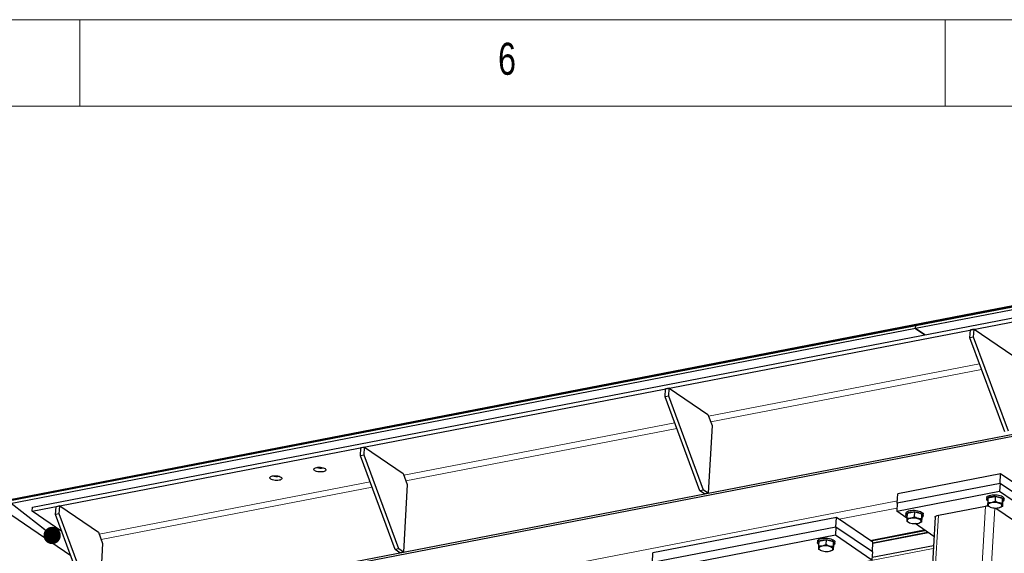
# Model space of a CAD drawing. Header units: millimetres. Extents: x 5 to 415, y 5 to 292.
# Tile 32 of 40: x 257 to 313, y 261 to 292. Entities that reach past the tile are written whole.
import ezdxf

# ---------------------------------------------------------------- set-up
doc = ezdxf.new("R2010")
doc.units = ezdxf.units.MM
doc.layers.add('NOTES', color=6, linetype='Continuous')
doc.layers.add('TRAIT-FORT', color=4, linetype='Continuous', lineweight=25)
doc.styles.add('SLDTEXTSTYLE0', font='TXT', dxfattribs={"width": 0.75})
doc.dimstyles.new('SLDDIMSTYLE6', dxfattribs={"dimtxt": 0.18, "dimasz": 1, "dimexe": 0, "dimexo": 0.0625, "dimgap": 0, "dimtad": 0, "dimtih": 1, "dimtoh": 1, "dimdec": 0, "dimrnd": 1e-09, "dimzin": 0, "dimdsep": 46, "dimtxsty": 'Standard', "dimblk1": 'DOT', "dimblk2": 'DOT', "dimsah": 1, "dimcen": 0.09, "dimadec": 0, "dimazin": 0, "dimtfac": 1, "dimtdec": 0, "dimtofl": 0, "dimtmove": 0, "dimatfit": 3, "dimldrblk": 'DOT', "dimfxl": 1, "dimfrac": 2, "dimtolj": 1, "dimtzin": 0, "dimarcsym": 0})

# ---------------------------------------------------------------- blocks, each defined once
blk = doc.blocks.new('_Dot')
at = {"color": 0, "linetype": 'ByBlock', "lineweight": -2}
blk.add_line((-0.5, 0), (-1, 0), dxfattribs=at)
at = {"color": 0, "linetype": 'ByBlock', "const_width": 0.5}
blk.add_lwpolyline([(-0.25, 0, 1), (0.25, 0, 1)], format="xyb", close=True, dxfattribs=at)

msp = doc.modelspace()

# ---------------------------------------------------------------- linework, layer by layer
at = {"lineweight": 18}
for p, q in [((415, 292), (5, 292)), ((260, 287), (260, 292)), ((310, 292), (310, 287)), ((410, 287), (10, 287)), ((296.33699, 269.07573), (311.99499, 272.10214)), ((296.45515, 268.75645), (312.11315, 271.78286)), ((278.72269, 265.67121), (294.38069, 268.69762)), ((278.84085, 265.35193), (294.49885, 268.37833)), ((261.10839, 262.26669), (276.76639, 265.29309)), ((261.22655, 261.9474), (276.88456, 264.97381)), ((307.24411, 264.1825), (263.60345, 255.74755)), ((307.22006, 263.7673), (303.88582, 263.12286)), ((312.32809, 263.89262), (310.43806, 231.25992)), ((312.8759, 263.77889), (310.98797, 231.18239)), ((309.61166, 263.36759), (307.72164, 230.73489)), ((308.80041, 262.51029), (305.67387, 261.90599)), ((305.83, 261.7705), (308.99, 262.38127)), ((309.31737, 261.4291), (305.02639, 260.59973))]:
    msp.add_line(p, q, dxfattribs=at)
at = {"layer": 'TRAIT-FORT', "lineweight": 25}
for p, q in [((311.7092, 275.05161), (366.88648, 285.71638)), ((366.87184, 285.46359), (308.29899, 274.14252)), ((366.88249, 285.64744), (308.30964, 274.32637)), ((311.70521, 274.98267), (366.88249, 285.64744)), ((257.242, 263.58735), (365.89888, 284.58875)), ((257.25531, 263.81716), (365.91219, 284.81856)), ((259.48711, 257.52097), (368.14399, 278.52237)), ((259.61859, 257.43149), (368.27547, 278.43289)), ((255.25452, 264.07178), (311.70517, 274.98266)), ((255.25852, 264.14072), (311.70916, 275.05161)), ((311.70517, 274.98266), (311.70916, 275.05161)), ((311.7092, 275.05161), (311.70521, 274.98267)), ((311.7092, 275.05158), (311.70916, 275.05161)), ((308.3096, 274.32636), (255.25452, 264.07178)), ((308.29895, 274.14252), (308.3096, 274.32636)), ((308.29899, 274.14252), (308.30964, 274.32637)), ((308.30964, 274.32633), (308.3096, 274.32636)), ((308.29895, 274.14252), (255.24388, 263.88793)), ((308.82485, 273.78461), (308.29895, 274.14252)), ((308.29899, 274.14252), (308.82489, 273.78462)), ((311.43771, 273.60793), (311.46433, 274.06754)), ((311.67655, 274.10856), (311.46433, 274.06754)), ((311.64993, 273.64895), (311.67655, 274.10856)), ((311.67655, 274.10856), (313.91161, 272.58748)), ((311.64993, 273.64895), (311.43771, 273.60793)), ((313.44649, 268.18011), (311.43771, 273.60793)), ((313.65872, 268.22113), (311.64993, 273.64895)), ((293.82341, 270.2034), (293.85003, 270.66302)), ((294.06226, 270.70404), (293.85003, 270.66302)), ((294.03564, 270.24442), (294.06226, 270.70404)), ((294.06226, 270.70404), (296.29731, 269.18295)), ((294.03564, 270.24442), (293.82341, 270.2034)), ((295.8322, 264.77559), (293.82341, 270.2034)), ((296.04442, 264.8166), (294.03564, 270.24442)), ((296.29731, 269.18295), (296.53363, 268.54438)), ((296.53363, 268.54438), (296.30736, 264.63765)), ((276.20912, 266.79888), (276.23574, 267.25849)), ((276.44796, 267.29951), (276.23574, 267.25849)), ((276.42134, 266.8399), (276.44796, 267.29951)), ((276.44796, 267.29951), (278.68301, 265.77843)), ((276.42134, 266.8399), (276.20912, 266.79888)), ((278.2179, 261.37106), (276.20912, 266.79888)), ((278.43012, 261.41208), (276.42134, 266.8399)), ((278.68301, 265.77843), (278.91934, 265.13986)), ((313.17874, 265.20083), (307.23657, 264.05232)), ((313.21068, 265.75237), (307.26851, 264.60386)), ((313.17874, 265.20083), (313.15212, 264.74122)), ((313.17874, 265.20083), (313.21068, 265.75237)), ((316.86, 262.69552), (313.17874, 265.20083)), ((316.89195, 263.24705), (313.21068, 265.75237)), ((278.91934, 265.13986), (278.69306, 261.23313)), ((296.04442, 264.8166), (295.8322, 264.77559)), ((296.09514, 264.59663), (295.8322, 264.77559)), ((296.30736, 264.63765), (296.04442, 264.8166)), ((296.30736, 264.63765), (296.09514, 264.59663)), ((307.20995, 263.5927), (313.15212, 264.74122)), ((313.15212, 264.74122), (316.83338, 262.2359)), ((307.23657, 264.05232), (307.26851, 264.60386)), ((312.41072, 264.37865), (312.40539, 264.28672)), ((312.47975, 264.37424), (312.46379, 264.09868)), ((312.47975, 264.37424), (312.90373, 264.44957)), ((312.90373, 264.44957), (312.88777, 264.17401)), ((313.32854, 264.33314), (312.90373, 264.44957)), ((313.32854, 264.33314), (313.31258, 264.05758)), ((313.32936, 264.14138), (313.3134, 263.86583)), ((313.32936, 264.14138), (313.32854, 264.33314)), ((313.40372, 264.2289), (313.40904, 264.32082)), ((259.47879, 261.00582), (255.24388, 263.88793)), ((257.242, 263.58735), (257.25531, 263.81716)), ((258.95479, 262.4217), (257.242, 263.58735)), ((258.59482, 263.39435), (258.62144, 263.85397)), ((258.83366, 263.89499), (258.62144, 263.85397)), ((258.80704, 263.43537), (258.83366, 263.89499)), ((258.83366, 263.89499), (261.06871, 262.3739)), ((307.23657, 264.05232), (307.20995, 263.5927)), ((307.79491, 263.1946), (307.20995, 263.5927)), ((307.8109, 263.47183), (308.23488, 263.54716)), ((308.23488, 263.54716), (308.21892, 263.2716)), ((308.65969, 263.43073), (308.23488, 263.54716)), ((309.61166, 263.36759), (312.32809, 263.89262)), ((312.58243, 263.84639), (312.60541, 263.83655)), ((312.93379, 263.77712), (314.56086, 262.6698)), ((313.15307, 263.80484), (313.17434, 263.81116)), ((258.80704, 263.43537), (258.59482, 263.39435)), ((260.6036, 257.96654), (258.59482, 263.39435)), ((260.81582, 258.00756), (258.80704, 263.43537)), ((303.72806, 263.23023), (293.11703, 261.17931)), ((303.69611, 262.67869), (303.72806, 263.23023)), ((305.83163, 261.79862), (303.72806, 263.23023)), ((309.42269, 263.24756), (307.53756, 230.69931)), ((307.74187, 263.47624), (307.73654, 263.38432)), ((307.8109, 263.47183), (307.79494, 263.19627)), ((307.91358, 262.94399), (307.93656, 262.93415)), ((308.65969, 263.43073), (308.64373, 263.15518)), ((308.66051, 263.23898), (308.64455, 262.96342)), ((308.66051, 263.23898), (308.65969, 263.43073)), ((308.73487, 263.3265), (308.74019, 263.41842)), ((261.06871, 262.3739), (261.30504, 261.73534)), ((303.69611, 262.67869), (293.08509, 260.62777)), ((303.69611, 262.67869), (303.66949, 262.21907)), ((305.79969, 261.24708), (303.69611, 262.67869)), ((305.71148, 261.88039), (308.83803, 262.48469)), ((305.82808, 261.73726), (309.02761, 262.35567)), ((309.35801, 262.13082), (308.26494, 262.87472)), ((308.48422, 262.90243), (308.50549, 262.90875)), ((293.05847, 260.16816), (303.66949, 262.21907)), ((302.63698, 261.86917), (302.63166, 261.77725)), ((302.70601, 261.86476), (302.69005, 261.5892)), ((302.70601, 261.86476), (303.13, 261.94009)), ((303.13, 261.94009), (303.11404, 261.66453)), ((303.55481, 261.82366), (303.13, 261.94009)), ((303.55481, 261.82366), (303.53885, 261.5481)), ((303.55563, 261.63191), (303.55481, 261.82366)), ((303.62999, 261.71943), (303.63531, 261.81135)), ((303.66949, 262.21907), (305.77307, 260.78746)), ((305.79969, 261.24708), (305.83163, 261.79862)), ((261.30504, 261.73534), (261.07877, 257.8286)), ((278.43012, 261.41208), (278.2179, 261.37106)), ((278.48084, 261.19211), (278.2179, 261.37106)), ((278.69306, 261.23313), (278.43012, 261.41208)), ((278.69306, 261.23313), (278.48084, 261.19211)), ((302.80869, 261.33692), (302.83168, 261.32708)), ((303.37933, 261.29536), (303.40061, 261.30168)), ((303.55563, 261.63191), (303.53967, 261.35635)), ((305.79969, 261.24708), (305.77307, 260.78746)), ((309.32719, 261.59868), (305.78035, 260.91314)), ((293.08509, 260.62777), (293.11703, 261.17931))]:
    msp.add_line(p, q, dxfattribs=at)
at = {"layer": 'TRAIT-FORT', "lineweight": 25, "flags": 128}
for points in [[(273.56953, 265.93895), (273.53602, 265.96827), (273.51909, 265.99899), (273.51958, 266.02959), (273.53748, 266.05851), (273.57189, 266.08433), (273.62107, 266.10573), (273.68257, 266.12165), (273.7533, 266.13128), (273.82971, 266.13416), (273.90797, 266.13012), (273.98416, 266.11938), (274.05446, 266.10247), (274.11534, 266.08024), (274.16374, 266.05381), (274.19725, 266.02449), (274.21418, 265.99377), (274.21368, 265.96318), (274.19578, 265.93425), (274.16138, 265.90844), (274.1122, 265.88703), (274.0507, 265.87111), (273.97997, 265.86148), (273.90356, 265.8586), (273.8253, 265.86264), (273.74911, 265.87338), (273.67881, 265.89029), (273.61793, 265.91252), (273.56953, 265.93895)], [(271.02288, 265.44673), (270.98937, 265.47605), (270.97244, 265.50677), (270.97294, 265.53736), (270.99084, 265.56629), (271.02524, 265.5921), (271.07443, 265.61351), (271.13593, 265.62943), (271.20665, 265.63906), (271.28306, 265.64194), (271.36133, 265.6379), (271.43752, 265.62716), (271.50781, 265.61025), (271.56869, 265.58802), (271.6171, 265.56159), (271.65061, 265.53227), (271.66754, 265.50155), (271.66704, 265.47096), (271.64914, 265.44203), (271.61473, 265.41622), (271.56555, 265.39481), (271.50405, 265.37889), (271.43332, 265.36926), (271.35691, 265.36638), (271.27865, 265.37042), (271.20246, 265.38116), (271.13216, 265.39807), (271.07129, 265.4203), (271.02288, 265.44673)], [(312.46872, 264.1839), (312.43339, 264.21631), (312.41064, 264.25348), (312.40574, 264.2908), (312.41887, 264.32693), (312.44955, 264.36057), (312.49668, 264.39049), (312.55855, 264.41562), (312.63293, 264.43504), (312.71712, 264.44805), (312.80809, 264.45419), (312.90255, 264.45324), (312.99707, 264.44522), (313.08826, 264.43042), (313.1728, 264.40939), (313.24765, 264.38288), (313.3101, 264.35185), (313.35789, 264.31742), (313.38929, 264.28084), (313.40318, 264.24342), (313.39905, 264.20652), (313.37704, 264.17148), (313.33796, 264.13956), (313.32894, 264.13408)], [(312.41072, 264.37865), (312.41106, 264.38272), (312.42419, 264.41886), (312.45488, 264.45249), (312.50201, 264.48241), (312.56388, 264.50754), (312.63825, 264.52696), (312.72245, 264.53998), (312.81342, 264.54612), (312.90787, 264.54516), (313.0024, 264.53714), (313.09358, 264.52235), (313.17812, 264.50131), (313.25297, 264.4748), (313.31542, 264.44377), (313.36321, 264.40934), (313.39462, 264.37276), (313.40851, 264.33534), (313.40904, 264.32082)], [(312.68492, 263.80922), (312.76198, 263.79207), (312.84445, 263.78123), (312.92874, 263.77714), (313.01115, 263.78001), (313.0881, 263.7897), (313.1562, 263.80578), (313.2125, 263.82756), (313.25452, 263.85408), (313.28043, 263.88418), (313.2891, 263.91656), (313.28015, 263.94979), (313.25397, 263.98241), (313.2117, 264.01302), (313.1552, 264.04026), (313.08692, 264.06294), (313.00987, 264.08009), (312.92739, 264.09094), (312.8431, 264.09502), (312.76069, 264.09215), (312.68375, 264.08247), (312.61564, 264.06638), (312.55935, 264.0446), (312.51733, 264.01808), (312.49141, 263.98798), (312.48274, 263.9556), (312.4917, 263.92238), (312.51788, 263.88975), (312.56014, 263.85915), (312.61665, 263.8319), (312.68492, 263.80922)], [(307.79987, 263.2815), (307.76454, 263.3139), (307.74179, 263.35107), (307.73689, 263.3884), (307.75002, 263.42453), (307.7807, 263.45817), (307.82783, 263.48809), (307.8897, 263.51321), (307.96408, 263.53263), (308.04827, 263.54565), (308.13924, 263.55179), (308.2337, 263.55083), (308.32822, 263.54281), (308.41941, 263.52802), (308.50395, 263.50699), (308.5788, 263.48048), (308.64125, 263.44945), (308.68904, 263.41502), (308.72044, 263.37843), (308.73433, 263.34101), (308.7302, 263.30412), (308.70819, 263.26908), (308.66911, 263.23715), (308.66009, 263.23168)], [(307.74187, 263.47624), (307.74221, 263.48032), (307.75534, 263.51645), (307.78603, 263.55009), (307.83316, 263.58001), (307.89503, 263.60513), (307.9694, 263.62456), (308.0536, 263.63757), (308.14457, 263.64371), (308.23902, 263.64276), (308.33355, 263.63474), (308.42473, 263.61994), (308.50927, 263.59891), (308.58412, 263.5724), (308.64657, 263.54137), (308.69436, 263.50694), (308.72577, 263.47035), (308.73965, 263.43294), (308.74019, 263.41842)], [(312.32809, 263.89262), (312.39837, 263.90268), (312.46587, 263.90669)], [(308.01607, 262.90681), (308.09313, 262.88967), (308.1756, 262.87882), (308.25989, 262.87474), (308.3423, 262.8776), (308.41925, 262.88729), (308.48735, 262.90337), (308.54365, 262.92515), (308.58567, 262.95168), (308.61158, 262.98178), (308.62025, 263.01415), (308.6113, 263.04738), (308.58512, 263.08001), (308.54285, 263.11061), (308.48635, 263.13785), (308.41807, 263.16054), (308.34101, 263.17768), (308.25854, 263.18853), (308.17425, 263.19261), (308.09184, 263.18975), (308.0149, 263.18006), (307.94679, 263.16398), (307.8905, 263.1422), (307.84848, 263.11568), (307.82256, 263.08557), (307.81389, 263.0532), (307.82285, 263.01997), (307.84903, 262.98734), (307.89129, 262.95674), (307.9478, 262.9295), (308.01607, 262.90681)], [(309.42269, 263.24756), (309.42283, 263.24939), (309.43318, 263.27925), (309.45847, 263.307), (309.49774, 263.33158), (309.54946, 263.35203), (309.61166, 263.36759)], [(302.69499, 261.67443), (302.65965, 261.70683), (302.6369, 261.744), (302.63201, 261.78133), (302.64514, 261.81746), (302.67582, 261.85109), (302.72295, 261.88101), (302.78482, 261.90614), (302.8592, 261.92556), (302.94339, 261.93858), (303.03436, 261.94472), (303.12881, 261.94376), (303.22334, 261.93574), (303.31452, 261.92095), (303.39907, 261.89992), (303.47391, 261.8734), (303.53636, 261.84237), (303.58415, 261.80794), (303.61556, 261.77136), (303.62945, 261.73394), (303.62531, 261.69705), (303.60331, 261.66201), (303.56422, 261.63008), (303.55521, 261.6246)], [(302.63698, 261.86917), (302.63733, 261.87325), (302.65046, 261.90938), (302.68114, 261.94302), (302.72827, 261.97294), (302.79014, 261.99806), (302.86452, 262.01748), (302.94871, 262.0305), (303.03968, 262.03664), (303.13414, 262.03568), (303.22866, 262.02766), (303.31985, 262.01287), (303.40439, 261.99184), (303.47924, 261.96533), (303.54169, 261.9343), (303.58948, 261.89987), (303.62088, 261.86328), (303.63477, 261.82587), (303.63531, 261.81135)], [(302.91119, 261.29974), (302.98824, 261.2826), (303.07072, 261.27175), (303.15501, 261.26767), (303.23742, 261.27053), (303.31436, 261.28022), (303.38247, 261.2963), (303.43876, 261.31808), (303.48078, 261.3446), (303.5067, 261.37471), (303.51536, 261.40708), (303.50641, 261.44031), (303.48023, 261.47294), (303.43797, 261.50354), (303.38146, 261.53078), (303.31319, 261.55347), (303.23613, 261.57061), (303.15366, 261.58146), (303.06937, 261.58554), (302.98695, 261.58268), (302.91001, 261.57299), (302.84191, 261.55691), (302.78561, 261.53513), (302.74359, 261.50861), (302.71768, 261.4785), (302.70901, 261.44613), (302.71796, 261.4129), (302.74414, 261.38027), (302.78641, 261.34967), (302.84291, 261.32243), (302.91119, 261.29974)]]:
    msp.add_lwpolyline(points, dxfattribs=at)
at = {"layer": 'TRAIT-FORT', "lineweight": 25}
for centre, radius, start, end in [((273.91893, 266.89926), 0.81144, 253.268353, 280.102128), ((271.3719, 266.40043), 0.80491, 252.481033, 280.889151)]:
    msp.add_arc(centre, radius, start, end, dxfattribs=at)
for points, knots in [([(312.46379, 264.09868), (312.46327, 264.07196), (312.46224, 264.01794), (312.46202, 263.96063), (312.46286, 263.92392), (312.46402, 263.91262), (312.46461, 263.90692)], [0, 0, 0, 0, 0.264604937, 0.534947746, 0.765343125, 1, 1, 1, 1]), ([(312.46379, 264.09868), (312.5, 264.09514), (312.57322, 264.08798), (312.68301, 264.10011), (312.78902, 264.12977), (312.85465, 264.15917), (312.88777, 264.17401)], [0, 0, 0, 0, 0.26460494, 0.53494775, 0.76534313, 1, 1, 1, 1]), ([(313.31258, 264.05758), (313.25772, 264.05843), (313.167, 264.05984), (313.03747, 264.09752), (312.95117, 264.13746), (312.90185, 264.16589), (312.88777, 264.17401)], [0, 0, 0, 0, 0.385549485, 0.637641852, 0.896546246, 1, 1, 1, 1]), ([(313.3134, 263.86583), (313.31275, 263.87239), (313.31142, 263.88566), (313.31078, 263.92806), (313.31121, 263.98666), (313.31212, 264.03379), (313.31258, 264.05758)], [0, 0, 0, 0, 0.26460494, 0.53494775, 0.76534313, 1, 1, 1, 1]), ([(312.58381, 263.84769), (312.55799, 263.8587), (312.51756, 263.87594), (312.47867, 263.8987), (312.46461, 263.90692)], [0, 0, 0, 0, 0.63859887, 1, 1, 1, 1]), ([(313.3134, 263.86583), (313.27607, 263.84797), (313.22992, 263.8259), (313.18287, 263.815), (313.17388, 263.81291)], [0, 0, 0, 0, 0.80889393, 1, 1, 1, 1]), ([(307.79494, 263.19627), (307.79442, 263.16955), (307.79339, 263.11553), (307.79317, 263.05823), (307.79401, 263.02151), (307.79517, 263.01022), (307.79576, 263.00452)], [0, 0, 0, 0, 0.264604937, 0.534947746, 0.765343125, 1, 1, 1, 1]), ([(307.79494, 263.19627), (307.83115, 263.19273), (307.90437, 263.18558), (308.01416, 263.19771), (308.12017, 263.22737), (308.1858, 263.25677), (308.21892, 263.2716)], [0, 0, 0, 0, 0.26460494, 0.53494775, 0.76534313, 1, 1, 1, 1]), ([(307.91496, 262.94529), (307.88914, 262.9563), (307.84871, 262.97354), (307.80982, 262.9963), (307.79576, 263.00452)], [0, 0, 0, 0, 0.63859887, 1, 1, 1, 1]), ([(308.64373, 263.15518), (308.58887, 263.15603), (308.49815, 263.15744), (308.36862, 263.19511), (308.28232, 263.23505), (308.233, 263.26348), (308.21892, 263.2716)], [0, 0, 0, 0, 0.385549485, 0.637641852, 0.896546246, 1, 1, 1, 1]), ([(308.64455, 262.96342), (308.60722, 262.94557), (308.56107, 262.92349), (308.51402, 262.91259), (308.50503, 262.91051)], [0, 0, 0, 0, 0.80889393, 1, 1, 1, 1]), ([(308.64455, 262.96342), (308.6439, 262.96999), (308.64257, 262.98326), (308.64193, 263.02566), (308.64236, 263.08425), (308.64327, 263.13139), (308.64373, 263.15518)], [0, 0, 0, 0, 0.26460494, 0.53494775, 0.76534313, 1, 1, 1, 1]), ([(302.69005, 261.5892), (302.68954, 261.56248), (302.68851, 261.50846), (302.68829, 261.45115), (302.68913, 261.41444), (302.69029, 261.40315), (302.69088, 261.39745)], [0, 0, 0, 0, 0.264604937, 0.534947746, 0.765343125, 1, 1, 1, 1]), ([(302.69005, 261.5892), (302.72627, 261.58566), (302.79948, 261.57851), (302.90928, 261.59063), (303.01528, 261.6203), (303.08092, 261.6497), (303.11404, 261.66453)], [0, 0, 0, 0, 0.26460494, 0.53494775, 0.76534313, 1, 1, 1, 1]), ([(302.81008, 261.33822), (302.78426, 261.34923), (302.74383, 261.36647), (302.70493, 261.38922), (302.69088, 261.39745)], [0, 0, 0, 0, 0.63859887, 1, 1, 1, 1]), ([(303.53885, 261.5481), (303.48399, 261.54896), (303.39326, 261.55037), (303.26373, 261.58804), (303.17744, 261.62798), (303.12812, 261.65641), (303.11404, 261.66453)], [0, 0, 0, 0, 0.385549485, 0.637641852, 0.896546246, 1, 1, 1, 1]), ([(303.53967, 261.35635), (303.50234, 261.3385), (303.45619, 261.31642), (303.40914, 261.30552), (303.40015, 261.30344)], [0, 0, 0, 0, 0.80889393, 1, 1, 1, 1]), ([(303.53967, 261.35635), (303.53902, 261.36291), (303.53769, 261.37619), (303.53704, 261.41858), (303.53747, 261.47718), (303.53839, 261.52432), (303.53885, 261.5481)], [0, 0, 0, 0, 0.26460494, 0.53494775, 0.76534313, 1, 1, 1, 1])]:
    msp.add_open_spline(points, degree=3, knots=knots, dxfattribs=at)

# ---------------------------------------------------------------- texts
at = {"layer": 'NOTES', "insert": (284.16667, 290.66802), "char_height": 1.85208, "attachment_point": 1, "style": 'SLDTEXTSTYLE0'}
msp.add_mtext('6', dxfattribs=at)

# ---------------------------------------------------------------- leaders
at = {"layer": 'NOTES'}
msp.add_leader([(258.39183, 262.19015), (252.95597, 266.41509)], dimstyle='SLDDIMSTYLE6', dxfattribs=at)

doc.saveas('drawing.dxf')
